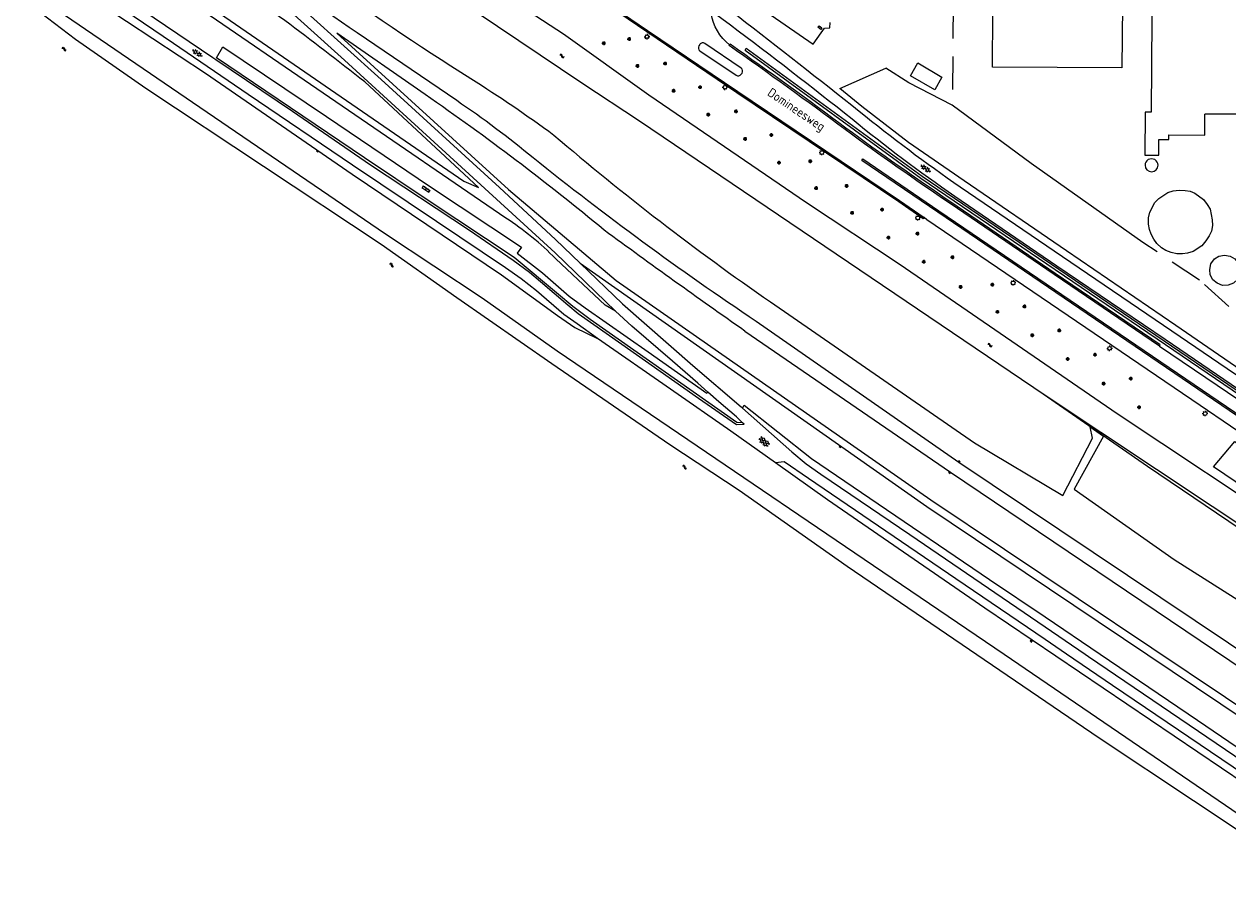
# Model space of a CAD drawing. Extents: x 168769 to 512904, y 516715 to 1559940.
# Tile 5 of 256: x 169720 to 170050, y 518433 to 518673. Entities that reach past the tile are written whole.
import ezdxf

# ---------------------------------------------------------------- set-up
doc = ezdxf.new("R2010")
doc.units = 0
doc.header["$MEASUREMENT"] = 0
doc.linetypes.add('LP', pattern=[14, 9, -5])
doc.layers.get('0').update_dxf_attribs({"linetype": 'CONTINUOUS'})
for name, color, linetype, lineweight in [('B01_HOOFDGEBOUW', 10, 'CONTINUOUS', 0), ('Q21_LANTAARNPAAL', 7, 'CONTINUOUS', 18), ('Q23_kolk', 7, 'CONTINUOUS', 18), ('Q26_BOOM', 7, 'CONTINUOUS', 18), ('S01_symb_gesloten_verh', 7, 'CONTINUOUS', 0), ('S02_symb_open_verh', 7, 'CONTINUOUS', 13), ('T02_RASTER', 34, 'CONTINUOUS', 0), ('T03_HEK', 34, 'CONTINUOUS', 0), ('T09_INSTEEKSLOOT', 72, 'CONTINUOUS', 0), ('T51_CULTUURSCHEIDING', 3, 'CONTINUOUS', 0), ('V00_kant_verharding', 252, 'CONTINUOUS', 0), ('W00_KANT_WATER', 140, 'CONTINUOUS', 0)]:
    doc.layers.add(name, color=color, linetype=linetype, lineweight=lineweight)
for name, color, linetype in [('S04_Talud', 7, 'CONTINUOUS'), ('S05_Water', 132, 'CONTINUOUS'), ('T10_cultuurscheiding', 3, 'CONTINUOUS'), ('T20_TALUD', 34, 'CONTINUOUS'), ('Z06_STRAATNAAM', 7, 'CONTINUOUS')]:
    doc.layers.add(name, color=color, linetype=linetype)
doc.styles.add('ISOCP', font='isocp.shx', dxfattribs={"height": 1.8})

# ---------------------------------------------------------------- blocks, each defined once
blk = doc.blocks.new('Q23')
at = {"color": 0}
blk.add_lwpolyline([(0.99, -0.5), (-0.99, -0.5), (-0.99, 0.5), (0.99, 0.5), (0.99, -0.5)], dxfattribs=at)
blk = doc.blocks.new('S022')
at = {"color": 0}
for p, q in [((0.01, 1.15), (0.31, 1.15)), ((0.31, -2.3), (0.31, 2.3)), ((0.31, 2.1), (1.51, 2.1)), ((0.31, 0), (1.51, 0)), ((1.51, -2.3), (1.51, 2.3)), ((1.51, 1.05), (1.81, 1.05)), ((0.01, -1.15), (0.31, -1.15)), ((0.31, -2.1), (1.51, -2.1)), ((1.51, -1.05), (1.81, -1.05))]:
    blk.add_line(p, q, dxfattribs=at)
blk = doc.blocks.new('S05')
at = {"color": 0}
for p, q in [((0.08, 0.3), (0.38, 0.59)), ((0.11, -0.19), (0.41, 0.09)), ((0.38, 0.59), (0.68, 0.71)), ((0.41, 0.09), (0.71, 0.21)), ((0.68, 0.71), (1.01, 0.62)), ((0.71, 0.21), (1.02, 0.12)), ((1.01, 0.62), (1.33, 0.37)), ((1.02, 0.12), (1.36, -0.12)), ((1.33, 0.37), (1.66, 0.13)), ((1.66, 0.13), (1.97, 0.04)), ((1.97, 0.04), (2.28, 0.16)), ((2.28, 0.16), (2.58, 0.44)), ((1.36, -0.12), (1.68, -0.37)), ((1.68, -0.37), (2, -0.46)), ((2, -0.46), (2.31, -0.33)), ((2.31, -0.33), (2.61, -0.05))]:
    blk.add_line(p, q, dxfattribs=at)
blk = doc.blocks.new('S04')
at = {"color": 0}
for p, q in [((0, 0.5), (0.5, 0.5)), ((0, 0.25), (1, 0.25)), ((0, 0), (0.5, 0)), ((0, -0.25), (1, -0.25)), ((0, -0.5), (0.5, -0.5))]:
    blk.add_line(p, q, dxfattribs=at)
blk = doc.blocks.new('S016')
at = {"color": 0, "linetype": 'Continuous'}
for points in [[(0.01, -0.38), (2.65, 1.15)], [(2.65, -1.15), (0.01, 0.38)], [(5.07, -1.15), (1.09, 1.15)], [(1.09, -1.15), (5.07, 1.15)], [(6.16, -0.38), (3.51, 1.15)], [(3.51, -1.15), (6.16, 0.37)]]:
    blk.add_lwpolyline(points, dxfattribs=at)
blk = doc.blocks.new('S014')
at = {"color": 0}
for p, q in [((0, -0.75), (4.2, 1.67)), ((0, 0.65), (1.78, 1.67)), ((5.07, -1.52), (0, 1.4)), ((2.64, -1.52), (0, 0)), ((1.08, -1.52), (6.15, 1.4)), ((6.15, -0.75), (1.95, 1.67)), ((3.51, -1.52), (6.15, 0)), ((6.15, 0.65), (4.37, 1.67))]:
    blk.add_line(p, q, dxfattribs=at)
blk = doc.blocks.new('Q26')
at = {"color": 0}
for p, q in [((-1, 0), (1, 0)), ((-0.7, 0.7), (0.7, -0.7)), ((0.7, 0.7), (-0.7, -0.7)), ((0, 1), (0, -1))]:
    blk.add_line(p, q, dxfattribs=at)
blk = doc.blocks.new('Q21')
at = {"color": 0}
for points in [[(-1.5, 0), (-1, 0)], [(-1.06, 1.06), (-0.71, 0.71)], [(0, 1.5), (0, 1)], [(1.06, 1.06), (0.71, 0.71)], [(1.5, 0), (1, 0)], [(-1.06, -1.06), (-0.71, -0.71)], [(0, -1.5), (0, -1)], [(1.06, -1.06), (0.71, -0.71)]]:
    blk.add_lwpolyline(points, dxfattribs=at)
blk.add_circle((0, 0), 1, dxfattribs=at)

msp = doc.modelspace()

# ---------------------------------------------------------------- linework, layer by layer
at = {"layer": 'B01_HOOFDGEBOUW'}
for points in [[(170021.23, 518677.9), (170021.08, 518660.82), (169985.54, 518660.97), (169985.61, 518675.82), (169984.2, 518675.83), (169984.21, 518677.81), (169985.62, 518677.8), (169985.62, 518678.06), (169991.44, 518678.07), (169991.52, 518682.59), (169994.71, 518682.56), (169994.83, 518698.21), (170005.23, 518698.21), (170005.23, 518700.71), (170014.84, 518700.58), (170014.83, 518698.08), (170021.36, 518698.05), (170021.28, 518677.9)], [(170029.42, 518700.35), (170029.11, 518648.67), (170027.46, 518648.68), (170027.39, 518636.88), (170031.21, 518636.86), (170031.24, 518641.17), (170033.9, 518641.15), (170033.91, 518642.39), (170043.81, 518642.33), (170043.83, 518648.13)], [(170055.02, 518648.07), (170043.83, 518648.13)], [(170041.12, 518626.41), (170043.44, 518624.67), (170044.46, 518623.37), (170045.24, 518622.01), (170045.86, 518619.11), (170045.92, 518617.58), (170045.61, 518616.03), (170045.01, 518614.7), (170044.14, 518613.36), (170042.99, 518611.97), (170040.58, 518610.46), (170039.09, 518610), (170037.66, 518609.79), (170036.11, 518609.83), (170034.59, 518610.18), (170033.12, 518610.74), (170031.91, 518611.46), (170030.65, 518612.61), (170029.78, 518613.78), (170029.05, 518615.15), (170028.62, 518616.48), (170028.37, 518617.89), (170028.39, 518619.69), (170028.73, 518621.22), (170030.08, 518623.86), (170031.18, 518624.99), (170033.64, 518626.65), (170035.14, 518627.07), (170036.74, 518627.24), (170038.45, 518627.21), (170039.82, 518626.95), (170041.12, 518626.41)], [(170053.38, 518604.18), (170052.76, 518602.77), (170051.65, 518601.76), (170050.23, 518601.17), (170048.66, 518601.12), (170047.18, 518601.71), (170046.02, 518602.65), (170045.32, 518604.04), (170045.15, 518605.52), (170045.51, 518607.06), (170046.45, 518608.42), (170047.68, 518609.19), (170049.25, 518609.46), (170050.79, 518609.19), (170052.01, 518608.44), (170053.04, 518607.17), (170053.56, 518605.69), (170053.38, 518604.18)]]:
    msp.add_lwpolyline(points, dxfattribs=at)
for points in [[(170030.97, 518634.09, 1.000283), (170027.43, 518634.09)], [(170027.43, 518634.09, 0.999717), (170030.97, 518634.09)]]:
    msp.add_lwpolyline(points, format="xyb", dxfattribs=at)
at = {"layer": 'T02_RASTER'}
for points in [[(170026.79, 518612.9), (169996.17, 518634.57), (169974.53, 518650.59)], [(170512.38, 518207.56), (170502.2, 518217.12), (170475.5, 518241.1), (170438.35, 518271.26), (170405.1, 518296.14), (170380.16, 518313.44), (170028.06, 518551.43), (169998.28, 518572.12)]]:
    msp.add_lwpolyline(points, dxfattribs=at)
at = {"layer": 'T03_HEK', "linetype": 'LP'}
for points in [[(169994.72, 518698.21), (169994.72, 518705.66), (169975.01, 518705.9), (169974.53, 518650.59)], [(170050.42, 518595.34), (170042.37, 518602.57), (170026.79, 518612.9)]]:
    msp.add_lwpolyline(points, dxfattribs=at)
at = {"layer": 'T09_INSTEEKSLOOT'}
msp.add_lwpolyline([(170068.55, 518533.49), (170019.74, 518565.88), (169960.26, 518606.73), (169934.54, 518623.77), (169891.24, 518653.32), (169867.86, 518670.01), (169841.44, 518687.29), (169816.81, 518703.97), (169797.05, 518716.88), (169783.7, 518726.24), (169781.89, 518726.64), (169781.02, 518726.43), (169779.98, 518725.06), (169779.4, 518723.51), (169779.03, 518721.94), (169780.01, 518720.41), (169782.3, 518718.04), (169820.96, 518691.59), (169872.88, 518656.67), (169888.69, 518646.27), (170000, 518570.98), (170107.21, 518499.76)], dxfattribs=at)
at = {"layer": 'T10_cultuurscheiding'}
msp.add_line((169943.66, 518655.14), (169956.27, 518660.68), dxfattribs=at)
for points in [[(169917.68, 518665.64), (169918, 518666.17), (169966.24, 518631.06), (170116.5, 518528.91), (170161.89, 518499.11), (170234.39, 518454.51), (170234.07, 518453.89)], [(169917.68, 518665.64), (169965.87, 518630.53), (170116.14, 518528.37), (170161.54, 518498.57), (170233.51, 518454.24), (170234.07, 518453.89)], [(169974.53, 518650.59), (169962.61, 518656.67), (169956.27, 518660.68)], [(170035.82, 518590.14), (170005.87, 518610.65), (169977.82, 518629.82), (169962.47, 518640.3), (169949.67, 518650.24), (169943.66, 518655.14), (169943.66, 518655.14)]]:
    msp.add_lwpolyline(points, dxfattribs=at)
at = {"layer": 'T20_TALUD'}
for points in [[(169561.47, 518806.38), (169559.45, 518807.52), (169550.33, 518814.83), (169539.91, 518823.51), (169532.46, 518829.19), (169538.95, 518820.93), (169544.72, 518814.49), (169549.13, 518809.1), (169552.83, 518805.78), (169567.12, 518795.43), (169601.88, 518772.29), (169621.67, 518759.78), (169662.18, 518732.09), (169718.83, 518693.67), (169740.71, 518678.35), (169769.56, 518659.39), (169809.85, 518631.69), (169850.85, 518604.01), (169866.15, 518592.86), (169870.98, 518589.59), (169877.13, 518586.56)], [(169851.97, 518619.6), (169762.21, 518681.09), (169709.12, 518717.16), (169637.52, 518765.09), (169575, 518807.23), (169553.9, 518821.78)], [(169570.57, 518813.99), (169576.25, 518809.08), (169710.39, 518719.58), (169763.17, 518682.93), (169840.51, 518629.76), (169844.51, 518627.97), (169813.28, 518656.93)], [(169681.84, 518708.85), (169818.97, 518615.26), (169845.54, 518597.7), (169866.14, 518583.2), (169988.76, 518500), (170074.82, 518441.32), (170080.05, 518440.34), (170154.09, 518390.77), (170362.88, 518248.79), (170385.35, 518232.34), (170400.51, 518220.62), (170420.63, 518204.6), (170437.47, 518190.37), (170462.08, 518167.93), (170477.95, 518152.74)], [(169829.85, 518653.46), (169805.68, 518670.32), (169852.7, 518627.42), (169882.33, 518602.52), (169968.64, 518542.31), (170069.72, 518474.68), (170365.49, 518273.6)], [(169811.21, 518670.5), (169838.54, 518651.9)], [(169882.11, 518594.02), (169879.23, 518595.67), (169865.71, 518608.44)], [(169872.45, 518607.23), (169967.52, 518540.45), (170068.56, 518472.76), (170133.86, 518428.18), (170364.23, 518271.64)], [(169924.65, 518596.59), (169980.65, 518557.94), (170004.86, 518543.48), (170012.97, 518559.26), (170012.37, 518562.33), (170016, 518559.81), (170007.93, 518545.21), (170035.42, 518525.95), (170067.32, 518505.7), (170085.29, 518494.79), (170151.56, 518451.01), (170379.53, 518294.22)], [(169920.71, 518591.32), (169976.28, 518552.64), (170078.01, 518484.49), (170142.85, 518440.11), (170372.49, 518283.73)], [(169917.6, 518588.6), (169974.04, 518549.86), (170074.83, 518481.96), (170370.33, 518280.54)], [(170481.03, 518157.65), (170462.73, 518175.07), (170439.58, 518196.08), (170410.98, 518219.75), (170384.28, 518239.88), (170340.68, 518270.63), (170295.73, 518301.3), (170242.86, 518337.05), (170092.39, 518439.67), (170054.9, 518464.36), (169983.49, 518512.64), (169940.24, 518542.32), (169926.05, 518552.44)]]:
    msp.add_lwpolyline(points, dxfattribs=at)
for points in [[(169758.73, 518718.28, 0.031699), (169842.41, 518657.86)], [(169778.38, 518695.82, 0.03693), (169811.21, 518670.5)], [(169813.28, 518656.93, 0.018164), (169768.78, 518689.83)], [(169842.41, 518657.86, -0.020021), (169865.16, 518642.38)], [(169878.99, 518616.29, 0.022768), (169829.85, 518653.46)], [(169838.54, 518651.9, -0.022591), (169859.53, 518636.2)], [(169865.16, 518642.38, 0.025475), (169924.65, 518596.59)], [(169859.53, 518636.2, 0.02159), (169920.71, 518591.32)], [(169865.71, 518608.44, 0.053496), (169851.97, 518619.6)], [(169917.6, 518588.6, -0.005671), (169878.99, 518616.29)]]:
    msp.add_lwpolyline(points, format="xyb", dxfattribs=at)
at = {"layer": 'T51_CULTUURSCHEIDING'}
for points in [[(170108.36, 518540.33), (170035.82, 518590.14)], [(170046.2, 518551.32), (170052.05, 518558.34), (170086.88, 518534.51), (170079.6, 518528.77), (170046.2, 518551.32)]]:
    msp.add_lwpolyline(points, dxfattribs=at)
at = {"layer": 'V00_kant_verharding'}
for points in [[(169926.05, 518552.44), (169913.77, 518561.11), (169897.2, 518572.66), (169877.13, 518586.56), (169871.61, 518590.57), (169867.96, 518593.17), (169860.44, 518599.61), (169856.25, 518602.94), (169851.88, 518605.93), (169832.98, 518618.63), (169809.94, 518634.12), (169781.34, 518653.51), (169760.86, 518667.5), (169733.58, 518686.05), (169715.04, 518698.59), (169703.1, 518706.63), (169686.21, 518718.14), (169666.43, 518731.73), (169641.12, 518748.8), (169616.97, 518764.83), (169582.73, 518788.27), (169568.65, 518797.74), (169566.9, 518798.91), (169568.6, 518801.29)], [(169568.6, 518801.29), (169570.34, 518800.25), (169570.62, 518800.08), (169601.49, 518779.03), (169626.81, 518761.96), (169656.84, 518741.62), (169690.08, 518719.16), (169718.02, 518700.18), (169742.54, 518683.37), (169771.62, 518663.66), (169772.42, 518663.12), (169793.46, 518648.92), (169814.92, 518634.21), (169842.05, 518616.24), (169854.05, 518608.06), (169858.5, 518604.77), (169861.48, 518602.16), (169868.98, 518595.76), (169871.83, 518593.43), (169883.88, 518585.01), (169904.88, 518570.24), (169915.3, 518562.98), (169917.38, 518563.07), (169916.96, 518563.48)], [(169733.53, 518730.29), (169735.12, 518729.1), (169775.42, 518692.06), (169807.72, 518662.93), (169846.29, 518627.68), (169865.53, 518610.03), (169882.11, 518594.02)], [(169737.52, 518730.78), (169777.23, 518694.28), (169817.76, 518657.59), (169850.28, 518627.96), (169865.68, 518613.76), (169872.45, 518607.23), (169884, 518596.04)], [(169917.76, 518689.68), (169913.27, 518683.28), (169936.33, 518667.26), (169938.53, 518670.38), (169939.47, 518671.7), (169940.96, 518671.76), (169940.99, 518673.28)], [(169916.96, 518563.48), (169915.42, 518563.54), (169875.12, 518591.8), (169870.4, 518595.34), (169866.43, 518598.64), (169854.29, 518608.81), (169830.7, 518624.4), (169813.26, 518636.17), (169772.64, 518663.52), (169774.36, 518666.61), (169802.81, 518647.5), (169831.1, 518628.34), (169856.33, 518611.58), (169855.16, 518610), (169862.07, 518604.55), (169869.43, 518598.22), (169873.79, 518595), (169891.08, 518582.87), (169907.17, 518571.59), (169907.47, 518571.89)], [(169905.23, 518667.21), (169904.99, 518666.87)], [(169905.28, 518665.51), (169915.2, 518658.77)], [(169916.55, 518660.71), (169906.61, 518667.51)], [(169971.65, 518658.29), (169969.71, 518654.76), (169963.02, 518658.64), (169965.09, 518662.21), (169971.65, 518658.29)], [(169916.56, 518659.03), (169916.82, 518659.35)], [(169884, 518596.04), (169903.35, 518579.14), (169916.55, 518567.79), (169916.93, 518567.45)], [(169907.47, 518571.89), (169904.68, 518574.35), (169897.78, 518580.31), (169886.62, 518589.98), (169882.11, 518594.02)], [(169916.96, 518563.48), (169915.29, 518565.06), (169910.49, 518569.22), (169907.47, 518571.89)], [(169916.93, 518567.45), (169917.43, 518568.26), (169935.85, 518553.64), (169951.92, 518542.79), (169984.76, 518520.49), (170000, 518510.19), (170015.07, 518500), (170041.84, 518481.9), (170083.02, 518453.84), (170139.44, 518415.58), (170165.27, 518398.08), (170209.82, 518367.88), (170253.19, 518338.51), (170317.15, 518295.41), (170338.99, 518280.93), (170361.84, 518264.98), (170392.11, 518242.91), (170419.56, 518221.68), (170443.74, 518201.47), (170479.26, 518169.24), (170484.86, 518163.73)], [(169916.93, 518567.45), (169930.52, 518555.46), (169934.4, 518552.19), (169938.46, 518549.34), (169962.89, 518532.76), (170000, 518507.48), (170010.98, 518500), (170011.89, 518499.38), (170062, 518465.33), (170111.23, 518431.86), (170162.6, 518396.98), (170205.89, 518367.66), (170264.89, 518327.72), (170303.75, 518301.3), (170345.39, 518273.15), (170381.76, 518247.52), (170399.33, 518234.3), (170421.95, 518216.39), (170446.36, 518195.83), (170470.82, 518173.71), (170483.46, 518161.51)], [(170481.9, 518159.02), (170470.83, 518169.77), (170447.35, 518191.11), (170424.24, 518210.75), (170398.95, 518231.08), (170367.18, 518254.45), (170340.16, 518273.19), (170297.09, 518302.5), (170252.23, 518332.83), (170189.42, 518375.37), (170139.82, 518409.07), (170087.55, 518444.62), (170018.47, 518491.41), (170005.83, 518500), (170000, 518503.97), (169975.52, 518520.61), (169935.02, 518548.19), (169928.39, 518552.75), (169926.05, 518552.44)]]:
    msp.add_lwpolyline(points, dxfattribs=at)
for points in [[(169966.79, 518619.73), (169966.55, 518619.39), (169959.84, 518624.02), (169915.44, 518653.99), (169890.74, 518670.72), (169848.03, 518699.78), (169824.74, 518715.06, 0.051453), (169782.1, 518736.63), (169782.22, 518737.02)], [(169782.22, 518737.02, -0.050869), (169824.99, 518715.41), (169848.27, 518700.11), (169890.93, 518671.08), (169915.68, 518654.33), (169960.01, 518624.4), (169966.79, 518619.73)], [(169912.51, 518689.96), (169910.02, 518686.25, 0.081491), (169908.15, 518681.96, 0.266741), (169908.98, 518679.7), (169915.73, 518674.98, -0.003287), (169948.98, 518648.93, 0.018927), (169976.7, 518628.16), (170004.74, 518609.07), (170034.72, 518588.69), (170049.96, 518578.33), (170107.21, 518539.45, 0.019281), (170128.76, 518526.08), (170169.46, 518502.78, -0.022397), (170200.57, 518482.93), (170217.38, 518471.34, 0.023294), (170229.26, 518463.63, 0.115106), (170244.7, 518460.2, -0.055521), (170250.32, 518459.67)], [(169913.4, 518667.08, -0.183694), (169908.36, 518675.68, -0.48589), (169908.95, 518676.11), (169913.65, 518672.59, -0.007454), (169947.03, 518646.8, 0.020742), (169975.19, 518625.64), (170003.24, 518606.52), (170032.95, 518586.38), (170049.06, 518575.42), (170105.6, 518536.96, 0.024165), (170127.36, 518523.57), (170168.03, 518500.27, -0.023884), (170198.75, 518480.72), (170215.66, 518469.03, 0.006824), (170227.76, 518461.03, 0.132522), (170244.21, 518457.04, -0.140047), (170254.45, 518454.61)], [(169904.99, 518666.87, 0.399547), (169905.28, 518665.51)], [(169906.61, 518667.51, 0.432776), (169905.23, 518667.21)], [(170031.36, 518584.47), (170002.5, 518604.08), (169973.9, 518623.58, -0.008572), (169945.12, 518643.88, 0.007095), (169913.32, 518666.92), (169913.4, 518667.08)], [(170031.36, 518584.47), (170031.59, 518584.8), (170031.59, 518584.8), (170002.75, 518604.37), (169974.16, 518623.94, -0.008488), (169945.33, 518644.25, 0.009199), (169913.53, 518667.26), (169913.4, 518667.08)], [(169915.2, 518658.77, 0.392127), (169916.56, 518659.03)], [(169916.82, 518659.35, 0.411331), (169916.55, 518660.71)], [(170226.04, 518441.02, -0.026034), (170214.96, 518449.6, 0.021817), (170198.73, 518461.97), (170146.8, 518497.19), (170075.8, 518545.5), (170042.5, 518568.15), (169967.52, 518619.11), (169966.79, 518619.73)], [(170031.36, 518584.47), (170047.23, 518573.81), (170079.46, 518551.91), (170130.16, 518517.44), (170197.41, 518471.78, 0.025802), (170221.58, 518457.69, -0.003704), (170228.61, 518453.66), (170232.12, 518451.34)]]:
    msp.add_lwpolyline(points, format="xyb", dxfattribs=at)
msp.add_lwpolyline([(169949.66, 518635.38), (169949.94, 518635.82), (169970.83, 518621.62), (170076.93, 518549.48), (170128.26, 518514.58), (170195.9, 518468.71), (170195.6, 518468.33), (170127.99, 518514.13), (170076.58, 518549.12), (169970.53, 518621.21)], close=True, dxfattribs=at)
at = {"layer": 'W00_KANT_WATER'}
msp.add_lwpolyline([(170475.6, 518149), (170473.91, 518150.74), (170446.45, 518176.57), (170424.47, 518196.93), (170369.68, 518238.29), (170332.52, 518264.15), (170288.32, 518293.15), (170242.42, 518324.11), (170191.89, 518358.59), (170150.18, 518387.45), (170066.62, 518442.52), (170014.86, 518476.96), (169945.64, 518523.99), (169916.03, 518544.88), (169897.06, 518557.38), (169864.63, 518579.64), (169838.56, 518597.75), (169817.84, 518612.38), (169753.24, 518655.14), (169733.91, 518668.54), (169720.49, 518678.84), (169703.59, 518690.64)], dxfattribs=at)

# ---------------------------------------------------------------- block references
at = {"layer": 'Q21_LANTAARNPAAL', "xscale": 0.5, "yscale": 0.5}
for p in [(169890.76, 518669.35), (169912.15, 518655.48), (169938.75, 518637.57), (169965.04, 518619.65), (169991.21, 518601.83), (170017.69, 518583.87), (170043.88, 518565.99)]:
    msp.add_blockref('Q21', p, dxfattribs=at)
at = {"layer": 'Q23_kolk', "xscale": 0.5, "yscale": 0.5, "rotation": 321.9323055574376}
msp.add_blockref('Q23', (169938.2, 518671.85), dxfattribs=at)
at = {"layer": 'Q26_BOOM', "xscale": 0.5, "yscale": 0.5}
for p in [(169885.84, 518668.71), (169878.88, 518667.57), (169895.73, 518662), (169888.13, 518661.34), (169905.3, 518655.51), (169898.03, 518654.51), (169915.13, 518648.87), (169907.56, 518648), (169924.86, 518642.39), (169917.66, 518641.32), (169935.54, 518635.19), (169926.96, 518634.8), (169937.16, 518627.82), (169945.51, 518628.42), (169955.23, 518621.94), (169947.03, 518621.04), (169964.97, 518615.35), (169956.98, 518614.26), (169974.56, 518608.86), (169966.68, 518607.62), (169976.8, 518600.72), (169985.48, 518601.35), (169986.89, 518593.88), (169994.31, 518595.36), (169996.45, 518587.46), (170003.87, 518588.78), (170006.17, 518580.95), (170013.67, 518582.12), (170016.04, 518574.2), (170023.48, 518575.59), (170025.74, 518567.72)]:
    msp.add_blockref('Q26', p, dxfattribs=at)
at = {"layer": 'S01_symb_gesloten_verh'}
for name, p, xscale, yscale, rotation in [('S016', (169766.1, 518665.71), 0.5, 0.5, 325.8623183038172), ('S016', (169965.95, 518634.04), 0.4999999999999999, 0.4999999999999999, 325.496886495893), ('S014', (169921.73, 518559.19), 0.5, 0.5, 318.5758289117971)]:
    msp.add_blockref(name, p, dxfattribs=dict(at, xscale=xscale, yscale=yscale, rotation=rotation))
at = {"layer": 'S02_symb_open_verh', "xscale": 0.4999999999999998, "yscale": 0.4999999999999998, "rotation": 235.9886510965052}
msp.add_blockref('S022', (169830.33, 518627.95), dxfattribs=at)
at = {"layer": 'S04_Talud'}
for p, xscale, yscale, rotation in [((169800.45, 518638.15), 0.5, 0.5, 235.4883277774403), ((169996.26, 518503.69), 0.4999999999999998, 0.4999999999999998, 231.2905850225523)]:
    msp.add_blockref('S04', p, dxfattribs=dict(at, xscale=xscale, yscale=yscale, rotation=rotation))
for p, xscale, yscale, zscale, rotation in [((169943.86, 518557.03), 0.5, 0.5, 9.393398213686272, 234.9615079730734), ((169976.28, 518552.64), 0.5, 0.5, 6.5759149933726, 55.15716305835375), ((169973.89, 518549.96), 0.4999999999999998, 0.4999999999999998, 9.280156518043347, 235.5324961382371)]:
    msp.add_blockref('S04', p, dxfattribs=dict(at, xscale=xscale, yscale=yscale, zscale=zscale, rotation=rotation))
at = {"layer": 'S05_Water'}
for p, xscale, yscale, rotation in [((169730.23, 518666.32), 0.5, 0.5, 324.7310017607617), ((169868.01, 518663.7), 0.5, 0.5, 145.2504918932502), ((169820.12, 518607.15), 0.4999999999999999, 0.4999999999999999, 318.0539615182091), ((169985.46, 518584.42), 0.4999999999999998, 0.4999999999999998, 147.7719449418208), ((169900.5, 518551.71), 0.5, 0.5, 318.472722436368)]:
    msp.add_blockref('S05', p, dxfattribs=dict(at, xscale=xscale, yscale=yscale, rotation=rotation))

# ---------------------------------------------------------------- texts
at = {"layer": 'Z06_STRAATNAAM', "style": 'ISOCP'}
msp.add_text('Domineesweg', height=2.5, rotation=326.0062, dxfattribs=at).set_placement((169923.58, 518653.42))

doc.saveas('drawing.dxf')
